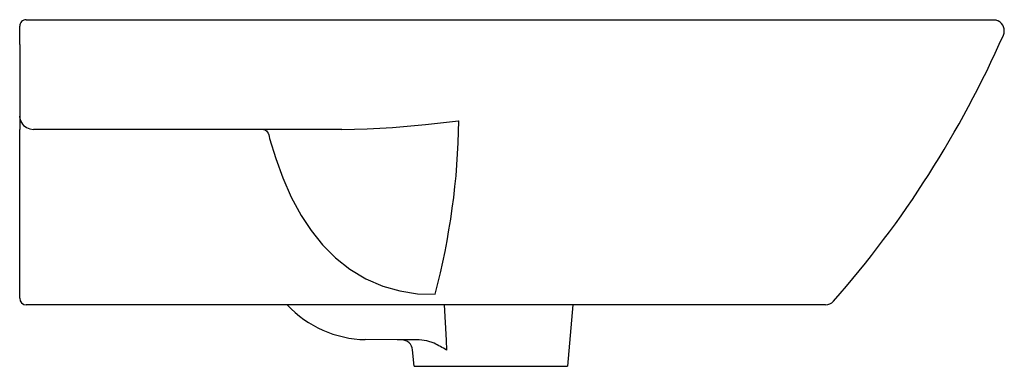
# Model space of a CAD drawing. Header units: millimetres. Extents: x 5385.885 to 5386.334, y 2745.965 to 2746.123.
import ezdxf

# ---------------------------------------------------------------- set-up
doc = ezdxf.new("R2010")
doc.units = ezdxf.units.MM
doc.layers.add('SANINDUSA', color=3, linetype='Continuous')

msp = doc.modelspace()

# ---------------------------------------------------------------- linework, layer by layer
at = {"layer": 'SANINDUSA'}
for p, q in [((5385.887616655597, 2746.123117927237), (5385.921446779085, 2746.123117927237)), ((5385.921446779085, 2746.123117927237), (5386.211616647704, 2746.123117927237)), ((5386.211616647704, 2746.123117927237), (5386.235712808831, 2746.123117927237)), ((5386.254962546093, 2746.123117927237), (5386.329036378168, 2746.123117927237)), ((5385.884616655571, 2746.111790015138), (5385.884616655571, 2746.120117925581)), ((5385.884616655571, 2746.111790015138), (5385.884616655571, 2746.079118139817)), ((5385.884616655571, 2746.079118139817), (5385.884616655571, 2746.073117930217)), ((5385.884616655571, 2745.997722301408), (5385.884616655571, 2746.073117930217)), ((5385.88925086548, 2746.073350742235), (5385.890958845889, 2746.073117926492)), ((5385.913485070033, 2746.073117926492), (5385.890958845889, 2746.073117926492)), ((5386.031593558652, 2746.073117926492), (5385.913485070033, 2746.073117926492)), ((5385.884616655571, 2745.996117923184), (5385.884616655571, 2745.997722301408)), ((5386.034695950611, 2745.993117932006), (5385.887616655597, 2745.993117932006)), ((5386.083061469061, 2745.993117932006), (5386.034695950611, 2745.993117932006)), ((5386.169610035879, 2745.993117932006), (5386.083061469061, 2745.993117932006)), ((5386.137066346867, 2745.993117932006), (5386.134616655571, 2745.965117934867)), ((5386.252366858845, 2745.993117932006), (5386.169610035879, 2745.993117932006)), ((5386.064616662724, 2745.965117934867), (5386.063966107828, 2745.972553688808)), ((5386.064616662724, 2745.965117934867), (5386.134616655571, 2745.965117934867))]:
    msp.add_line(p, q, dxfattribs=at)
for points in [[(5386.235712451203, 2746.123117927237), (5386.235712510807, 2746.123117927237), (5386.245391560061, 2746.12311638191), (5386.25488961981, 2746.123117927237)], [(5386.329006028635, 2746.123117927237), (5386.330103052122, 2746.122996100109), (5386.331229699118, 2746.122594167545)], [(5385.884616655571, 2746.079117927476), (5385.884616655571, 2746.079117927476), (5385.884616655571, 2746.079117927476)], [(5385.884779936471, 2746.07772770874), (5385.884616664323, 2746.079095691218), (5385.884616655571, 2746.079117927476)], [(5386.031593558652, 2746.073117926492), (5386.04317754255, 2746.07336422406), (5386.054797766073, 2746.074017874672), (5386.069869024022, 2746.075311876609), (5386.084968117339, 2746.076967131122), (5386.085054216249, 2746.076977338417)], [(5385.995930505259, 2746.073117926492), (5385.996379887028, 2746.073044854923), (5385.996818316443, 2746.072827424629), (5385.997235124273, 2746.072470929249), (5385.997620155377, 2746.071984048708), (5385.997964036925, 2746.071378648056), (5385.998258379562, 2746.070669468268), (5385.998496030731, 2746.069873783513), (5385.99867118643, 2746.069010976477)], [(5385.99867118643, 2746.069010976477), (5386.001448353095, 2746.059920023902), (5386.00472432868, 2746.050971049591), (5386.008584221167, 2746.0422623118), (5386.013113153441, 2746.033892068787), (5386.01766872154, 2746.026983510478), (5386.022872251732, 2746.02050370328), (5386.028730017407, 2746.014613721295), (5386.035355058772, 2746.009394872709), (5386.042636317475, 2746.005022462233), (5386.050410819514, 2746.001648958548), (5386.058156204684, 2745.999455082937), (5386.066155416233, 2745.998224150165), (5386.074217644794, 2745.997950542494)], [(5386.078368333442, 2745.993117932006), (5386.079207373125, 2745.977087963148), (5386.079445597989, 2745.972535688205)], [(5386.066962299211, 2745.97711763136), (5386.056962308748, 2745.977119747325), (5386.042346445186, 2745.977282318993)], [(5386.073785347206, 2745.975586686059), (5386.070478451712, 2745.976712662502), (5386.066962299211, 2745.97711763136)]]:
    msp.add_lwpolyline(points, dxfattribs=at)
for centre, radius, start, end in [((5385.887566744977, 2746.120167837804), 0.002950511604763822, 89.03074288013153, 180.9692882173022), ((5386.329007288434, 2746.118116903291), 0.004998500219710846, 336.0358883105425, 63.6012586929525), ((5385.901133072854, 2746.306930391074), 0.4726809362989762, 318.6772571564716, 336.1873432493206), ((5385.890776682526, 2746.079381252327), 0.006220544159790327, 195.4156690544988, 255.8012197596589), ((5385.758694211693, 2746.081473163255), 0.326390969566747, 345.1732295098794, 359.210762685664), ((5385.887616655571, 2745.996117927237), 0.003, 180, 270), ((5386.043283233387, 2746.027273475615), 0.04999993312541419, 223.0872901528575, 268.9264555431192), ((5386.252359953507, 2745.998117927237), 0.005000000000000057, 270, 318.7203534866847), ((5386.05898513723, 2745.972117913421), 0.005000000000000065, 4.975354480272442, 89.98695957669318), ((5386.031900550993, 2745.891105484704), 0.09429427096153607, 59.72041934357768, 63.62832123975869)]:
    msp.add_arc(centre, radius, start, end, dxfattribs=at)

doc.saveas('drawing.dxf')
